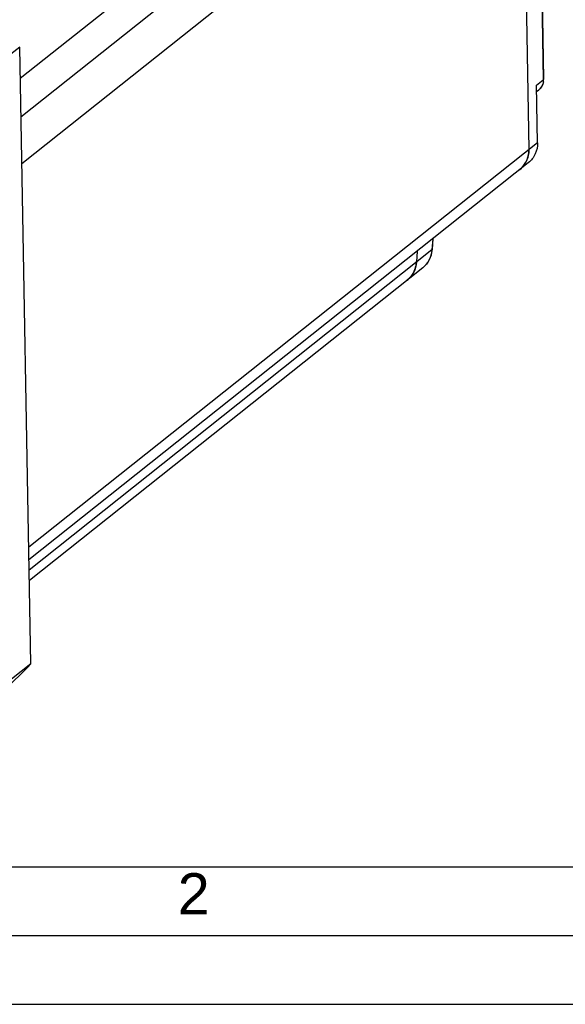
# Model space of a CAD drawing. Header units: millimetres. Extents: x 0 to 420, y 0 to 297.
# Tile 8 of 29: x 152 to 191, y 0 to 72. Entities that reach past the tile are written whole.
import ezdxf

# ---------------------------------------------------------------- set-up
doc = ezdxf.new("R2010")
doc.units = ezdxf.units.MM
doc.header["$LTSCALE"] = 23.1
doc.layers.get('0').update_dxf_attribs({"linetype": 'CONTINUOUS'})
doc.layers.add('COMPONENTS', color=7, linetype='CONTINUOUS')
doc.styles.add('TEXTSTYLE_2', font='arial.ttf')

msp = doc.modelspace()

# ---------------------------------------------------------------- linework, layer by layer
at = {"color": 7, "linetype": 'CONTINUOUS'}
msp.add_line((25, 10), (410, 10), dxfattribs=at)
at = {"color": 2, "linetype": 'CONTINUOUS'}
for p, q in [((20, 5), (415, 5)), ((0, 0), (232.75, 0))]:
    msp.add_line(p, q, dxfattribs=at)
at = {"layer": 'COMPONENTS', "color": 9, "linetype": 'CONTINUOUS'}
for p, q in [((184.51934, 93.41063), (151.74775, 67.3496)), ((187.56691, 92.98831), (151.79857, 64.54417)), ((189.35338, 90.96138), (151.86014, 61.14553)), ((189.35338, 90.96138), (189.78262, 67.2663)), ((189.28929, 66.87398), (189.78262, 67.2663)), ((189.36518, 62.68466), (152.36527, 33.26113)), ((181.73954, 55.68688), (181.68427, 54.87882)), ((181.68427, 54.87882), (152.39558, 31.58751))]:
    msp.add_line(p, q, dxfattribs=at)
at = {"layer": 'COMPONENTS', "color": 7, "linetype": 'CONTINUOUS'}
for p, q in [((189.37366, 90.99443), (189.8029, 67.29935)), ((188.22577, 90.06466), (188.7309, 62.18026)), ((151.70638, 69.63303), (150.29686, 68.51213)), ((152.51902, 24.77364), (151.70638, 69.63303)), ((189.36518, 62.68466), (189.28929, 66.87398)), ((189.29763, 66.4138), (189.44576, 66.5316)), ((188.69145, 61.21527), (152.38194, 32.34077)), ((181.75863, 55.70206), (181.70452, 54.91102)), ((180.61192, 54.79016), (180.55665, 53.9821)), ((181.01477, 53.57873), (152.40929, 30.83073)), ((152.51902, 24.77364), (151.1095, 23.65275))]:
    msp.add_line(p, q, dxfattribs=at)
for centre, radius, start, end in [((188.81653, 67.28154), 0.98653, 349.5346694, 355.2683617), ((188.81687, 67.28159), 0.98619, 355.2637416, 1.031659), ((186.77475, 62.14479), 1.95647, 355.6651686, 1.0387358), ((186.95803, 62.08884), 1.76264, 308.5717836, 332.2193525), ((179.76517, 55.04364), 1.94388, 352.2137783, 355.0821833), ((179.76377, 55.04377), 1.94529, 355.0818246, 356.0868974), ((178.66881, 54.10797), 1.89185, 345.3400754, 349.322972), ((178.65181, 54.11133), 1.90918, 349.3186075, 350.64554), ((178.63971, 54.11319), 1.92142, 350.6492544, 356.0879491), ((178.77379, 54.06879), 1.77933, 321.4395131, 332.5304561), ((178.75171, 54.08048), 1.80431, 332.5245128, 334.1579749), ((178.74025, 54.08594), 1.817, 334.1606803, 337.9343828), ((178.73015, 54.09009), 1.82793, 337.9328803, 340.0011844), ((178.71814, 54.09432), 1.84065, 340.0050996, 343.5285902), ((178.6939, 54.10156), 1.86596, 343.5264619, 345.3354991), ((178.8062, 54.04171), 1.737, 308.4994886, 313.9043443), ((178.80152, 54.04645), 1.74367, 313.9070767, 315.6654674), ((178.79461, 54.05312), 1.75327, 315.6675244, 319.4568719), ((178.7892, 54.05778), 1.76041, 319.4558045, 321.4071342), ((130.82121, 45.01028), 29.67012, 312.0057886, 316.9956219)]:
    msp.add_arc(centre, radius, start, end, dxfattribs=at)
at = {"layer": 'COMPONENTS', "color": 9, "linetype": 'CONTINUOUS'}
for points, knots in [([(189.78262, 67.2663), (189.78516, 67.1263), (189.7301, 66.84427), (189.55269, 66.61674), (189.44575, 66.53161)], [0, 0, 0, 0, 0.50601976, 1, 1, 1, 1]), ([(189.8029, 67.29935), (189.80295, 67.29655), (189.80093, 67.28322), (189.79078, 67.27278), (189.78262, 67.2663)], [0, 0, 0, 0, 0.21163061, 1, 1, 1, 1]), ([(181.68427, 54.87882), (181.6671, 54.62778), (181.53407, 54.13133), (181.20779, 53.73219), (181.01476, 53.57874)], [0, 0, 0, 0, 0.50505262, 1, 1, 1, 1]), ([(181.70452, 54.91102), (181.70432, 54.90817), (181.70163, 54.89536), (181.69214, 54.88508), (181.68427, 54.87882)], [0, 0, 0, 0, 0.22095031, 1, 1, 1, 1])]:
    msp.add_open_spline(points, degree=3, knots=knots, dxfattribs=at)
at = {"layer": 'COMPONENTS', "color": 7, "linetype": 'CONTINUOUS'}
for points, knots in [([(189.78664, 67.10234), (189.76614, 66.99143), (189.68572, 66.77531), (189.53374, 66.60157), (189.44576, 66.5316)], [0, 0, 0, 0, 0.50085246, 1, 1, 1, 1]), ([(189.36518, 62.68466), (189.37025, 62.40467), (189.26006, 61.8406), (188.90532, 61.38536), (188.69131, 61.21518)], [0, 0, 0, 0, 0.50597679, 1, 1, 1, 1]), ([(188.05702, 60.71078), (188.24829, 60.86286), (188.57231, 61.25737), (188.70676, 61.74831), (188.72562, 61.99691)], [0, 0, 0, 0, 0.49498629, 1, 1, 1, 1]), ([(188.7309, 62.18026), (188.73234, 62.1005), (188.7191, 61.78617), (188.62699, 61.47477), (188.51751, 61.26729)], [0, 0, 0, 0, 0.25376552, 1, 1, 1, 1]), ([(181.01477, 53.57873), (181.19714, 53.72376), (181.50925, 54.0906), (181.65927, 54.54732), (181.69113, 54.78029)], [0, 0, 0, 0, 0.49772863, 1, 1, 1, 1]), ([(180.55665, 53.9821), (180.53947, 53.73094), (180.40641, 53.23421), (180.0797, 52.83518), (179.88661, 52.68165)], [0, 0, 0, 0, 0.50508108, 1, 1, 1, 1])]:
    msp.add_open_spline(points, degree=3, knots=knots, dxfattribs=at)

# ---------------------------------------------------------------- texts
at = {"color": 2, "linetype": 'CONTINUOUS', "insert": (163.19369, 9.53753), "char_height": 3, "width": 2.330855, "attachment_point": 1, "line_spacing_factor": 0.9, "style": 'TEXTSTYLE_2'}
msp.add_mtext('2', dxfattribs=at)

doc.saveas('drawing.dxf')
